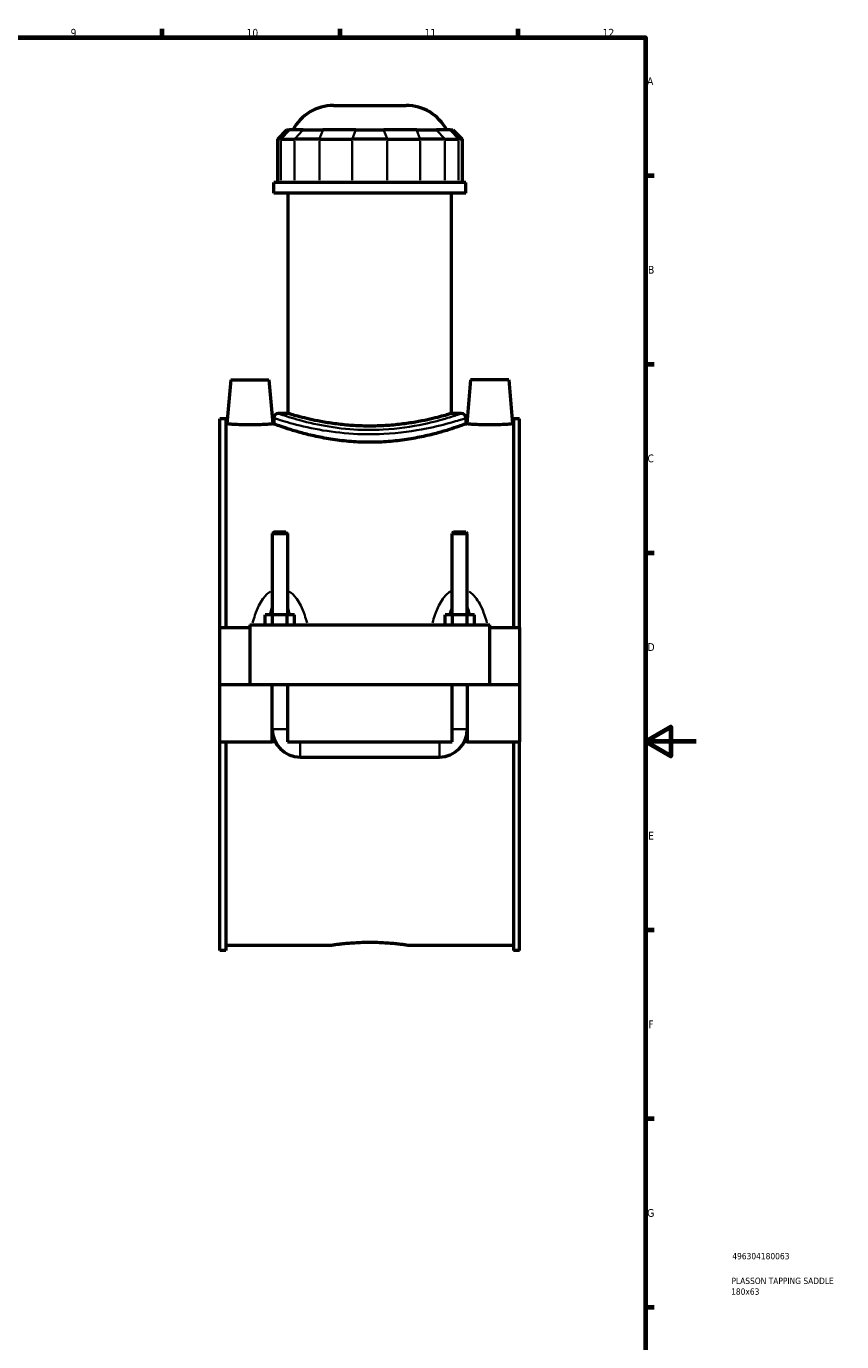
# Model space of a CAD drawing. Header units: millimetres. Extents: x 0 to 898, y -421 to 1009.
# Tile 6 of 7: x 577 to 898, y 61 to 578. Entities that reach past the tile are written whole.
import ezdxf

# ---------------------------------------------------------------- set-up
doc = ezdxf.new("R2010")
doc.units = ezdxf.units.MM
for name, color, linetype, lineweight in [('Border (ANSI)', 7, 'Continuous', 70), ('Title (ISO)', 7, 'Continuous', 50), ('Visible (ANSI)', 7, 'Continuous', 50), ('Visible Narrow (ANSI)', 7, 'Continuous', 35)]:
    doc.layers.add(name, color=color, linetype=linetype, lineweight=lineweight)
doc.styles.add('Note Text (ANSI)', font='tahoma.ttf')
doc.styles.add('Note Text (ISO)', font='tahoma.ttf')

# ---------------------------------------------------------------- blocks, each defined once
blk = doc.blocks.new('Borders Default Border')
at = {"layer": 'Border (ANSI)'}
for p, q in [((630.75, 574), (630.75, 577.45)), ((700.83, 574), (700.83, 577.45)), ((770.92, 574), (770.92, 577.45)), ((821, 519.75), (824.45, 519.75)), ((821, 445.5), (824.45, 445.5)), ((821, 371.25), (824.45, 371.25)), ((821, 222.75), (824.45, 222.75)), ((821, 148.5), (824.45, 148.5)), ((821, 74.25), (824.45, 74.25))]:
    blk.add_line(p, q, dxfattribs=at)
at = {"layer": 'Border (ANSI)', "flags": 128}
for points in [[(20, 20), (20, 574), (821, 574), (821, 20), (20, 20)], [(841, 297), (821, 297), (831, 302.77), (831, 291.23), (821, 297)]]:
    blk.add_lwpolyline(points, dxfattribs=at)
at = {"layer": 'Border (ANSI)', "color": 230, "true_color": 0xff0080, "attachment_point": 7, "style": 'Note Text (ANSI)'}
for s, insert, char_height in [('9', (594.7, 574.34), 3.05), ('10', (663.96, 574.34), 3.048), ('11', (734.04, 574.4), 3.048), ('12', (804.13, 574.4), 3.048), ('A', (821.63, 555.35), 3.05), ('B', (821.99, 481.1), 3.05), ('C', (821.8, 406.8), 3.05), ('D', (821.81, 332.6), 3.05), ('E', (822.05, 258.35), 3.05), ('F', (822.14, 184.1), 3.05), ('G', (821.66, 109.79), 3.05)]:
    blk.add_mtext(s, dxfattribs=dict(at, insert=insert, char_height=char_height))
blk = doc.blocks.new('Title Blocks ISO')
at = {"layer": 'Title (ISO)', "color": 232, "true_color": 0xca0064, "style": 'Note Text (ISO)'}
for tag, p in [('PART_NUMBER_001', (34.16, 73.13)), ('DESCRIPTION_001', (33.84, 63.4)), ('DESCRIPTION_002', (33.71, 59.17))]:
    blk.add_attdef(tag, p, '', height=2.5, dxfattribs=at)

msp = doc.modelspace()

# ---------------------------------------------------------------- linework, layer by layer
at = {"layer": 'Visible (ANSI)'}
for p, q in [((698.175, 547.333), (726.752, 547.333)), ((679.747, 537.673), (676.147, 534.073)), ((677.517, 534.073), (676.147, 534.073)), ((676.147, 534.073), (676.147, 516.973)), ((677.517, 534.073), (682.882, 534.073)), ((679.747, 537.673), (680.843, 537.673)), ((686.208, 537.673), (680.843, 537.673)), ((692.623, 534.073), (682.882, 534.073)), ((686.208, 537.673), (694.001, 537.673)), ((692.623, 534.073), (705.575, 534.073)), ((706.953, 537.673), (694.001, 537.673)), ((719.352, 534.073), (705.575, 534.073)), ((706.953, 537.673), (717.974, 537.673)), ((730.926, 537.673), (717.974, 537.673)), ((719.352, 534.073), (732.304, 534.073)), ((730.926, 537.673), (738.72, 537.673)), ((742.046, 534.073), (732.304, 534.073)), ((744.085, 537.673), (738.72, 537.673)), ((742.046, 534.073), (747.411, 534.073)), ((744.085, 537.673), (745.181, 537.673)), ((745.181, 537.673), (748.781, 534.073)), ((748.781, 534.073), (747.411, 534.073)), ((748.781, 534.073), (748.781, 516.973)), ((750.264, 516.973), (674.664, 516.973)), ((674.664, 512.833), (674.664, 516.973)), ((750.264, 512.833), (674.664, 512.833)), ((680.334, 426.037), (680.334, 512.833)), ((744.594, 426.037), (744.594, 512.833)), ((750.264, 512.833), (750.264, 516.973)), ((657.764, 439.333), (656.241, 421.933)), ((657.764, 439.333), (672.764, 439.333)), ((672.764, 439.333), (674.286, 421.933)), ((752.164, 439.333), (750.641, 421.933)), ((767.164, 439.333), (752.164, 439.333)), ((767.164, 439.333), (768.686, 421.933)), ((680.334, 426.037), (676.464, 426.037)), ((748.464, 426.037), (744.594, 426.037)), ((653.464, 341.833), (653.464, 423.985)), ((655.824, 423.985), (653.464, 423.985)), ((655.824, 423.985), (655.824, 341.833)), ((655.824, 421.933), (656.241, 421.933)), ((674.286, 421.933), (674.664, 421.933)), ((674.664, 424.237), (674.664, 421.933)), ((750.264, 424.237), (750.264, 421.933)), ((750.264, 421.933), (750.641, 421.933)), ((768.686, 421.933), (769.104, 421.933)), ((769.104, 423.985), (769.104, 341.833)), ((771.464, 423.985), (769.104, 423.985)), ((771.464, 341.833), (771.464, 423.985)), ((674.664, 379.383), (674.064, 378.783)), ((674.064, 378.783), (680.064, 378.783)), ((674.064, 378.783), (674.064, 346.833)), ((679.464, 379.383), (674.664, 379.383)), ((679.464, 379.383), (680.064, 378.783)), ((680.064, 378.783), (680.064, 346.833)), ((745.464, 379.383), (744.864, 378.783)), ((744.864, 378.783), (750.864, 378.783)), ((744.864, 346.833), (744.864, 378.783)), ((750.264, 379.383), (745.464, 379.383)), ((750.264, 379.383), (750.864, 378.783)), ((750.864, 346.833), (750.864, 378.783)), ((653.464, 319.383), (653.464, 341.833)), ((653.464, 341.833), (665.264, 341.833)), ((665.264, 342.833), (759.664, 342.833)), ((665.264, 342.833), (665.264, 319.383)), ((674.177, 346.833), (671.29, 346.833)), ((671.29, 342.833), (671.29, 346.833)), ((679.95, 346.833), (674.177, 346.833)), ((674.177, 342.833), (674.177, 346.833)), ((679.95, 342.833), (679.95, 346.833)), ((682.837, 346.833), (679.95, 346.833)), ((682.837, 342.833), (682.837, 346.833)), ((744.977, 346.833), (742.09, 346.833)), ((742.09, 342.833), (742.09, 346.833)), ((750.75, 346.833), (744.977, 346.833)), ((744.977, 342.833), (744.977, 346.833)), ((753.637, 346.833), (750.75, 346.833)), ((750.75, 342.833), (750.75, 346.833)), ((753.637, 342.833), (753.637, 346.833)), ((759.664, 319.383), (759.664, 342.833)), ((759.664, 341.833), (771.464, 341.833)), ((771.464, 341.833), (771.464, 319.383)), ((653.464, 319.383), (665.264, 319.383)), ((653.464, 296.833), (653.464, 319.283)), ((674.064, 319.283), (653.464, 319.283)), ((665.264, 319.383), (759.664, 319.383)), ((674.064, 319.383), (674.064, 319.283)), ((674.064, 296.833), (674.064, 319.283)), ((680.064, 319.383), (680.064, 319.283)), ((744.864, 319.283), (680.064, 319.283)), ((680.064, 319.283), (680.064, 296.833)), ((744.864, 319.283), (744.864, 319.383)), ((744.864, 296.833), (744.864, 319.283)), ((750.864, 319.283), (750.864, 319.383)), ((771.464, 319.283), (750.864, 319.283)), ((750.864, 319.283), (750.864, 296.833)), ((759.664, 319.383), (771.464, 319.383)), ((771.464, 319.283), (771.464, 296.833)), ((653.464, 296.833), (674.064, 296.833)), ((653.464, 214.681), (653.464, 296.833)), ((655.824, 296.833), (655.824, 214.681)), ((675.266, 296.833), (674.064, 296.833)), ((680.064, 296.833), (744.864, 296.833)), ((750.864, 296.833), (749.662, 296.833)), ((750.864, 296.833), (771.464, 296.833)), ((769.104, 296.833), (769.104, 214.681)), ((771.464, 214.681), (771.464, 296.833)), ((685.064, 290.833), (739.864, 290.833)), ((655.824, 214.681), (653.464, 214.681)), ((655.824, 216.733), (696.784, 216.733)), ((728.144, 216.733), (769.104, 216.733)), ((771.464, 214.681), (769.104, 214.681))]:
    msp.add_line(p, q, dxfattribs=at)
for centre, radius, start, end in [((698.175, 529.333), 18, 90, 152.39759), ((726.752, 529.333), 18, 27.60241, 90), ((676.464, 424.237), 1.8, 90, 180), ((748.464, 424.237), 1.8, 0, 90), ((685.064, 301.833), 11, 180, 270), ((739.864, 301.833), 11, 270, 0)]:
    msp.add_arc(centre, radius, start, end, dxfattribs=at)
for points, knots in [([(744.594, 426.037), (744.594, 426.037), (744.398, 425.978), (743.579, 425.735), (742.955, 425.553), (741.312, 425.093), (740.291, 424.815), (737.936, 424.219), (736.602, 423.9), (733.764, 423.281), (732.16, 422.959), (728.663, 422.352), (726.771, 422.067), (722.817, 421.592), (720.752, 421.401), (716.591, 421.148), (714.495, 421.085), (710.433, 421.085), (708.336, 421.148), (704.175, 421.401), (702.11, 421.592), (698.156, 422.067), (696.264, 422.352), (692.768, 422.959), (691.164, 423.281), (688.325, 423.9), (686.992, 424.219), (684.637, 424.815), (683.616, 425.093), (681.972, 425.553), (681.349, 425.735), (680.529, 425.978), (680.334, 426.037), (680.334, 426.037)], [4.8739988, 4.8739988, 4.8739988, 4.8739988, 5.4831565, 5.4831565, 6.0923142, 6.0923142, 6.7014718, 6.7014718, 7.3106295, 7.3106295, 7.9199715, 7.9199715, 8.5293136, 8.5293136, 9.1386556, 9.1386556, 9.7479976, 9.7479976, 10.3573397, 10.3573397, 10.9666817, 10.9666817, 11.5760237, 11.5760237, 12.1853658, 12.1853658, 12.7945234, 12.7945234, 13.4036811, 13.4036811, 14.0128388, 14.0128388, 14.6219964, 14.6219964, 14.6219964, 14.6219964]), ([(674.286, 421.933), (674.286, 421.933), (674.06, 421.913), (673.143, 421.837), (672.45, 421.784), (670.851, 421.683), (669.836, 421.63), (667.611, 421.554), (666.4, 421.533), (664.128, 421.533), (662.917, 421.554), (660.691, 421.63), (659.677, 421.683), (658.077, 421.784), (657.385, 421.837), (656.467, 421.913), (656.241, 421.933), (656.241, 421.933)], [1.3628365, 1.3628365, 1.3628365, 1.3628365, 1.703394, 1.703394, 2.0439514, 2.0439514, 2.3848122, 2.3848122, 2.7256731, 2.7256731, 3.0665339, 3.0665339, 3.4073947, 3.4073947, 3.7479522, 3.7479522, 4.0885096, 4.0885096, 4.0885096, 4.0885096]), ([(750.264, 421.933), (750.264, 421.933), (750.032, 421.847), (749.064, 421.497), (748.329, 421.232), (746.393, 420.567), (745.191, 420.166), (742.423, 419.302), (740.857, 418.84), (737.526, 417.941), (735.644, 417.472), (731.539, 416.584), (729.316, 416.166), (724.667, 415.466), (722.237, 415.185), (717.335, 414.809), (714.862, 414.716), (710.065, 414.716), (707.593, 414.809), (702.69, 415.185), (700.26, 415.466), (695.611, 416.166), (693.389, 416.584), (689.284, 417.472), (687.401, 417.941), (684.07, 418.84), (682.504, 419.302), (679.737, 420.166), (678.535, 420.567), (676.599, 421.232), (675.863, 421.497), (674.895, 421.847), (674.664, 421.933), (674.664, 421.933)], [5.7547106, 5.7547106, 5.7547106, 5.7547106, 6.4737941, 6.4737941, 7.1928775, 7.1928775, 7.911961, 7.911961, 8.6310444, 8.6310444, 9.3506386, 9.3506386, 10.0702329, 10.0702329, 10.7898271, 10.7898271, 11.5094213, 11.5094213, 12.2290155, 12.2290155, 12.9486097, 12.9486097, 13.668204, 13.668204, 14.3877982, 14.3877982, 15.1068816, 15.1068816, 15.8259651, 15.8259651, 16.5450485, 16.5450485, 17.2641319, 17.2641319, 17.2641319, 17.2641319]), ([(768.686, 421.933), (768.686, 421.933), (768.46, 421.913), (767.543, 421.837), (766.85, 421.784), (765.251, 421.683), (764.236, 421.63), (762.011, 421.554), (760.8, 421.533), (759.664, 421.533), (758.528, 421.533), (757.317, 421.554), (755.091, 421.63), (754.077, 421.683), (752.477, 421.784), (751.785, 421.837), (750.867, 421.913), (750.641, 421.933), (750.641, 421.933)], [4.0885096, 4.0885096, 4.0885096, 4.0885096, 4.429067, 4.429067, 4.7696244, 4.7696244, 5.1104853, 5.1104853, 5.4513461, 5.4513461, 5.4513461, 5.792207, 5.792207, 6.1330678, 6.1330678, 6.4736252, 6.4736252, 6.8141826, 6.8141826, 6.8141826, 6.8141826]), ([(696.784, 216.733), (696.784, 216.733), (696.878, 216.748), (697.276, 216.808), (697.579, 216.853), (698.379, 216.966), (698.878, 217.034), (700.028, 217.181), (700.681, 217.259), (702.072, 217.41), (702.857, 217.488), (704.568, 217.635), (705.493, 217.704), (707.425, 217.818), (708.432, 217.864), (710.458, 217.924), (711.478, 217.939), (713.45, 217.939), (714.469, 217.924), (716.496, 217.864), (717.503, 217.818), (719.434, 217.704), (720.359, 217.635), (722.07, 217.488), (722.856, 217.41), (724.246, 217.259), (724.899, 217.181), (726.05, 217.034), (726.548, 216.966), (727.349, 216.853), (727.652, 216.808), (728.049, 216.748), (728.144, 216.733), (728.144, 216.733)], [2.3665671, 2.3665671, 2.3665671, 2.3665671, 2.6623852, 2.6623852, 2.9582033, 2.9582033, 3.2540214, 3.2540214, 3.5498395, 3.5498395, 3.8456632, 3.8456632, 4.1414868, 4.1414868, 4.4373105, 4.4373105, 4.7331342, 4.7331342, 5.0289578, 5.0289578, 5.3247815, 5.3247815, 5.6206052, 5.6206052, 5.9164288, 5.9164288, 6.2122469, 6.2122469, 6.5080651, 6.5080651, 6.8038832, 6.8038832, 7.0997013, 7.0997013, 7.0997013, 7.0997013])]:
    msp.add_open_spline(points, degree=3, knots=knots, dxfattribs=at)
at = {"layer": 'Visible Narrow (ANSI)'}
for p, q in [((680.677, 537.493), (677.683, 534.253)), ((683.048, 534.253), (686.042, 537.493)), ((693.932, 537.493), (692.692, 534.253)), ((706.884, 537.493), (705.644, 534.253)), ((718.043, 537.493), (719.283, 534.253)), ((730.995, 537.493), (732.235, 534.253)), ((738.886, 537.493), (741.879, 534.253)), ((744.251, 537.493), (747.244, 534.253)), ((677.517, 517.828), (677.517, 533.218)), ((682.882, 533.218), (682.882, 517.828)), ((692.623, 517.828), (692.623, 533.218)), ((705.575, 533.218), (705.575, 517.828)), ((719.352, 517.828), (719.352, 533.218)), ((732.304, 533.218), (732.304, 517.828)), ((742.046, 517.828), (742.046, 533.218)), ((747.411, 533.218), (747.411, 517.828)), ((674.101, 301.833), (680.027, 301.833)), ((750.827, 301.833), (744.901, 301.833)), ((685.064, 290.87), (685.064, 296.796)), ((739.864, 290.87), (739.864, 296.796))]:
    msp.add_line(p, q, dxfattribs=at)
for points, knots in [([(748.014, 425.881), (747.935, 425.854), (747.845, 425.823), (746.896, 425.497), (745.297, 424.953), (740.626, 423.544), (737.431, 422.658), (729.042, 420.861), (723.531, 420.017), (713.382, 419.463), (708.869, 419.529), (700.048, 420.246), (695.766, 420.917), (687.825, 422.56), (684.28, 423.545), (680.239, 424.772), (679.091, 425.147), (677.655, 425.626), (677.212, 425.778), (676.914, 425.881)], [17.824807, 17.824807, 17.824807, 17.824807, 17.9772231, 17.9772231, 19.2739615, 19.2739615, 20.6944271, 20.6944271, 22.4632593, 22.4632593, 23.8047519, 23.8047519, 25.2084039, 25.2084039, 26.7667647, 26.7667647, 27.6022097, 27.6022097, 28.1747122, 28.1747122, 28.1747122, 28.1747122]), ([(675.136, 424.083), (675.449, 423.982), (675.915, 423.833), (677.422, 423.362), (678.628, 422.994), (682.871, 421.787), (686.593, 420.818), (694.931, 419.204), (699.428, 418.544), (708.69, 417.839), (713.428, 417.774), (724.085, 418.319), (729.871, 419.148), (738.68, 420.915), (742.034, 421.786), (746.938, 423.171), (748.617, 423.707), (749.614, 424.027), (749.708, 424.057), (749.791, 424.083)], [-28.1747122, -28.1747122, -28.1747122, -28.1747122, -27.6022097, -27.6022097, -26.7667647, -26.7667647, -25.2084039, -25.2084039, -23.8047519, -23.8047519, -22.4632593, -22.4632593, -20.6944271, -20.6944271, -19.2739615, -19.2739615, -17.9772231, -17.9772231, -17.824807, -17.824807, -17.824807, -17.824807]), ([(673.388, 356.012), (672.785, 355.617), (672.232, 355.147), (671.254, 354.146), (670.823, 353.623), (669.828, 352.246), (669.306, 351.359), (668.236, 349.24), (667.727, 347.984), (666.941, 345.694), (666.638, 344.672), (666.368, 343.637)], [-2.30634, -2.30634, -2.30634, -2.30634, -2.0919613, -2.0919613, -1.8927283, -1.8927283, -1.5935878, -1.5935878, -1.2047052, -1.2047052, -0.9017465, -0.9017465, -0.9017465, -0.9017465]), ([(687.76, 343.637), (687.489, 344.672), (687.186, 345.694), (686.401, 347.984), (685.892, 349.24), (684.822, 351.359), (684.3, 352.246), (683.305, 353.623), (682.873, 354.146), (681.895, 355.147), (681.342, 355.617), (680.74, 356.012)], [-4.4914661, -4.4914661, -4.4914661, -4.4914661, -4.1885074, -4.1885074, -3.7996248, -3.7996248, -3.5004843, -3.5004843, -3.3012513, -3.3012513, -3.0868726, -3.0868726, -3.0868726, -3.0868726]), ([(744.188, 356.012), (743.585, 355.617), (743.032, 355.147), (742.054, 354.146), (741.623, 353.623), (740.628, 352.246), (740.106, 351.359), (739.036, 349.24), (738.527, 347.984), (737.741, 345.694), (737.438, 344.672), (737.168, 343.637)], [-2.30634, -2.30634, -2.30634, -2.30634, -2.0919614, -2.0919614, -1.8927284, -1.8927284, -1.593588, -1.593588, -1.2047055, -1.2047055, -0.9017465, -0.9017465, -0.9017465, -0.9017465]), ([(758.56, 343.637), (758.289, 344.672), (757.986, 345.694), (757.201, 347.984), (756.692, 349.24), (755.622, 351.359), (755.1, 352.246), (754.105, 353.623), (753.673, 354.146), (752.695, 355.147), (752.142, 355.617), (751.54, 356.012)], [-4.4914661, -4.4914661, -4.4914661, -4.4914661, -4.1885071, -4.1885071, -3.7996246, -3.7996246, -3.5004842, -3.5004842, -3.3012513, -3.3012513, -3.0868726, -3.0868726, -3.0868726, -3.0868726]), ([(673.157, 347.009), (673.212, 347.245), (673.268, 347.478), (673.528, 348.511), (673.753, 349.284), (674.008, 350.007)], [1.51135997, 1.51135997, 1.51135997, 1.51135997, 1.59358783, 1.59358783, 1.87874331, 1.87874331, 1.87874331, 1.87874331]), ([(680.119, 350.007), (680.375, 349.284), (680.6, 348.511), (680.86, 347.478), (680.916, 347.245), (680.97, 347.009)], [3.51446933, 3.51446933, 3.51446933, 3.51446933, 3.79962481, 3.79962481, 3.88185266, 3.88185266, 3.88185266, 3.88185266]), ([(743.957, 347.009), (744.012, 347.245), (744.068, 347.478), (744.328, 348.511), (744.553, 349.284), (744.808, 350.007)], [1.51135997, 1.51135997, 1.51135997, 1.51135997, 1.59358801, 1.59358801, 1.87874331, 1.87874331, 1.87874331, 1.87874331]), ([(750.919, 350.007), (751.175, 349.284), (751.4, 348.511), (751.66, 347.478), (751.716, 347.245), (751.77, 347.009)], [3.51446933, 3.51446933, 3.51446933, 3.51446933, 3.79962462, 3.79962462, 3.88185266, 3.88185266, 3.88185266, 3.88185266])]:
    msp.add_open_spline(points, degree=3, knots=knots, dxfattribs=at)

# ---------------------------------------------------------------- block references
msp.add_blockref('Borders Default Border', (0, 0))
msp.add_blockref('Title Blocks ISO', (821, 20)).add_auto_attribs({'PART_NUMBER_001': '496304180063', 'DESCRIPTION_001': 'PLASSON TAPPING SADDLE', 'DESCRIPTION_002': '180x63'})

doc.saveas('drawing.dxf')
